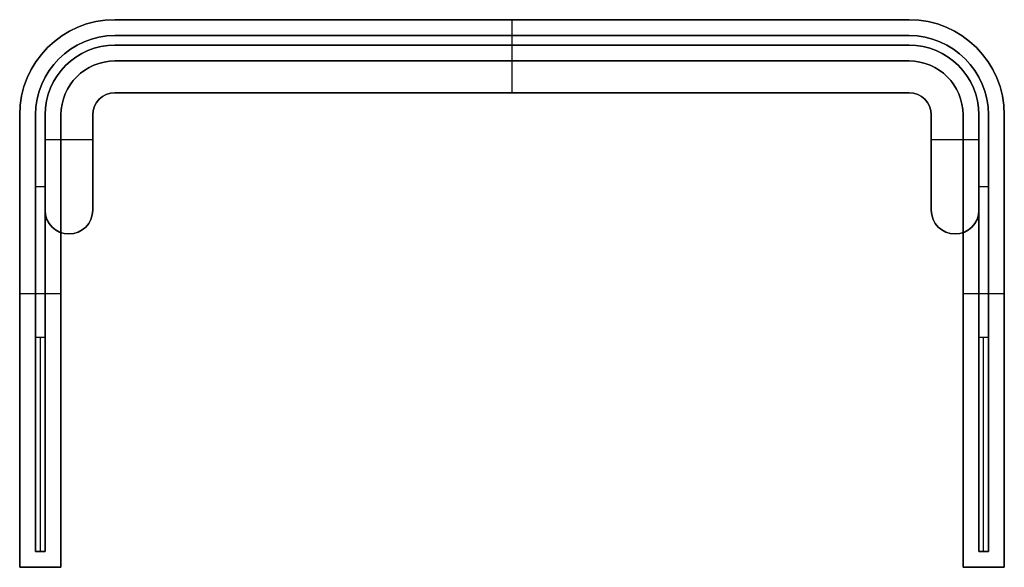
# Model space of a CAD drawing. Header units: millimetres. Extents: x -620 to 620, y -670 to 20.
import ezdxf

# ---------------------------------------------------------------- set-up
doc = ezdxf.new("R2010")
doc.units = ezdxf.units.MM
doc.layers.add('Default', color=7, linetype='Continuous', true_color=0x000000)

msp = doc.modelspace()

# ---------------------------------------------------------------- linework, layer by layer
at = {"layer": 'Default', "color": 43, "true_color": 0xe8b638}
for p, q in [((-500, 20, 3), (500, 20, 3)), ((0, 20), (0, 20, 6)), ((0, -32), (0, 20)), ((0, -32, 6), (0, 20, 6)), ((-500, -12, 339), (500, -12, 339)), ((0, -12, 336), (0, -12, 342)), ((0, -72, 336), (0, -12, 336)), ((0, -72, 342), (0, -12, 342)), ((-500, -32, 3), (500, -32, 3)), ((0, -32, 6), (0, -32)), ((-500, -72, 339), (500, -72, 339)), ((0, -72, 342), (0, -72, 336)), ((-620, -100, 3), (-620, -670, 3)), ((-588, -100, 339), (-588, -220, 339)), ((-568, -670, 3), (-568, -100, 3)), ((-528, -220, 339), (-528, -100, 339)), ((528, -100, 339), (528, -220, 339)), ((568, -100, 3), (568, -670, 3)), ((588, -220, 339), (588, -100, 339)), ((620, -670, 3), (620, -100, 3)), ((-588, -131, 336), (-528, -131, 336)), ((-588, -131, 342), (-528, -131, 342)), ((528, -131, 336), (588, -131, 336)), ((528, -131, 342), (588, -131, 342)), ((-588, -160, 336), (-588, -160, 342)), ((-528, -160, 336), (-528, -160, 342)), ((528, -160, 336), (528, -160, 342)), ((588, -160, 336), (588, -160, 342)), ((-558, -250, 336), (-558, -250, 342)), ((558, -250, 336), (558, -250, 342)), ((-620, -325), (-568, -325)), ((-620, -325, 6), (-568, -325, 6)), ((568, -325), (620, -325)), ((568, -325, 6), (620, -325, 6)), ((-620, -385), (-620, -385, 6)), ((-568, -385), (-568, -385, 6)), ((568, -385), (568, -385, 6)), ((620, -385), (620, -385, 6)), ((-620, -670, 3), (-568, -670, 3)), ((-594, -670, 6), (-594, -670)), ((568, -670, 3), (620, -670, 3)), ((594, -670, 6), (594, -670))]:
    msp.add_line(p, q, dxfattribs=at)
at = {"layer": 'Default', "color": 250, "true_color": 0x353638}
for p, q in [((-500, 0, 231), (500, 0, 231)), ((0, 0, 6), (0, 0, 456)), ((0, -12, 6), (0, 0, 6)), ((-500, -12, 231), (500, -12, 231)), ((0, -12, 456), (0, 0, 456)), ((0, -12, 456), (0, -12, 6)), ((-600, -100, 231), (-600, -646.2, 231)), ((-588, -646.2, 231), (-588, -100, 231)), ((588, -100, 231), (588, -646.2, 231)), ((600, -646.2, 231), (600, -100, 231)), ((-600, -190, 456), (-588, -190, 456)), ((588, -190, 456), (600, -190, 456)), ((-600, -325, 6), (-588, -325, 6)), ((588, -325, 6), (600, -325, 6)), ((-600, -375, 6), (-600, -375, 456)), ((-588, -375, 6), (-588, -375, 456)), ((588, -375, 6), (588, -375, 456)), ((600, -375, 6), (600, -375, 456)), ((-600, -650, 96), (-588, -650, 96)), ((-594, -650, 186), (-594, -650, 6)), ((588, -650, 96), (600, -650, 96)), ((594, -650, 186), (594, -650, 6))]:
    msp.add_line(p, q, dxfattribs=at)
at = {"layer": 'Default', "color": 43, "true_color": 0xe8b638}
for centre, radius, start, end in [((-500, -100), 120, 90, 180), ((-500, -100, 3), 120, 90, 180), ((500, -100), 120, 0, 90), ((500, -100, 3), 120, 0, 90), ((-500, -100, 336), 88, 90, 180), ((-500, -100, 339), 88, 90, 180), ((500, -100, 336), 88, 0, 90), ((500, -100, 339), 88, 0, 90), ((-500, -100), 68, 90, 180), ((500, -100), 68, 0, 90), ((-500, -100, 336), 28, 90, 180), ((500, -100, 336), 28, 0, 90), ((-558, -220, 336), 30, 180, 0), ((-558, -220, 339), 30, 180, 360), ((558, -220, 336), 30, 180, 0), ((558, -220, 339), 30, 180, 360)]:
    msp.add_arc(centre, radius, start, end, dxfattribs=at)
at = {"layer": 'Default', "color": 43, "true_color": 0xe8b638, "extrusion": (0, 0, -1)}
for centre, radius, start, end in [((500, -100, -6), 120, 0, 90), ((-500, -100, -6), 120, 90, 180), ((500, -100, -342), 88, 0, 90), ((-500, -100, -342), 88, 90, 180), ((500, -100, -6), 68, 0, 90), ((500, -100, -3), 68, 0, 90), ((-500, -100, -6), 68, 90, 180), ((-500, -100, -3), 68, 90, 180), ((500, -100, -342), 28, 0, 90), ((500, -100, -339), 28, 0, 90), ((-500, -100, -342), 28, 90, 180), ((-500, -100, -339), 28, 90, 180), ((558, -220, -342), 30, 180, 0), ((-558, -220, -342), 30, 180, 0)]:
    msp.add_arc(centre, radius, start, end, dxfattribs=at)
at = {"layer": 'Default', "color": 250, "true_color": 0x353638}
for centre, radius, start, end in [((-500, -100, 6), 100, 90, 180), ((-500, -100, 231), 100, 90, 180), ((500, -100, 6), 100, 0, 90), ((500, -100, 231), 100, 0, 90), ((-500, -100, 6), 88, 90, 180), ((500, -100, 6), 88, 0, 90)]:
    msp.add_arc(centre, radius, start, end, dxfattribs=at)
at = {"layer": 'Default', "color": 250, "true_color": 0x353638, "extrusion": (0, 0, -1)}
for centre, radius, start, end in [((500, -100, -456), 100, 0, 90), ((-500, -100, -456), 100, 90, 180), ((500, -100, -456), 88, 0, 90), ((500, -100, -231), 88, 0, 90), ((-500, -100, -456), 88, 90, 180), ((-500, -100, -231), 88, 90, 180)]:
    msp.add_arc(centre, radius, start, end, dxfattribs=at)
at = {"layer": 'Default', "color": 250, "true_color": 0x353638, "extrusion": (-1, 0, 0)}
for centre in [(380, 186, 600), (380, 186, 594), (380, 186, -588), (380, 186, -594)]:
    msp.add_arc(centre, 270, 0, 90, dxfattribs=at)
at = {"layer": 'Default', "color": 250, "true_color": 0x353638, "extrusion": (1, 0, 0)}
for centre in [(-380, 186, -588), (-380, 186, 600)]:
    msp.add_arc(centre, 270, 90, 180, dxfattribs=at)
at = {"layer": 'Default', "color": 43, "true_color": 0xe8b638}
for points in [[(500, 20), (0, 20), (-500, 20)], [(-500, 20), (-500, 20, 3), (-500, 20, 6)], [(-500, 20, 6), (0, 20, 6), (500, 20, 6)], [(500, 20), (500, 20, 3), (500, 20, 6)], [(500, -12, 336), (0, -12, 336), (-500, -12, 336)], [(-500, -12, 336), (-500, -12, 339), (-500, -12, 342)], [(-500, -12, 342), (0, -12, 342), (500, -12, 342)], [(500, -12, 336), (500, -12, 339), (500, -12, 342)], [(-500, -32, 6), (-500, -32, 3), (-500, -32)], [(-500, -32), (0, -32), (500, -32)], [(500, -32, 6), (0, -32, 6), (-500, -32, 6)], [(500, -32), (500, -32, 3), (500, -32, 6)], [(-500, -72, 342), (-500, -72, 339), (-500, -72, 336)], [(-500, -72, 336), (0, -72, 336), (500, -72, 336)], [(500, -72, 342), (0, -72, 342), (-500, -72, 342)], [(500, -72, 336), (500, -72, 339), (500, -72, 342)], [(-620, -100), (-620, -385), (-620, -670)], [(-620, -670, 6), (-620, -385, 6), (-620, -100, 6)], [(-620, -100, 6), (-620, -100, 3), (-620, -100)], [(-588, -100, 336), (-588, -160, 336), (-588, -220, 336)], [(-588, -220, 342), (-588, -160, 342), (-588, -100, 342)], [(-588, -100, 342), (-588, -100, 339), (-588, -100, 336)], [(-568, -670), (-568, -385), (-568, -100)], [(-568, -100), (-568, -100, 3), (-568, -100, 6)], [(-568, -100, 6), (-568, -385, 6), (-568, -670, 6)], [(-528, -220, 336), (-528, -160, 336), (-528, -100, 336)], [(-528, -100, 336), (-528, -100, 339), (-528, -100, 342)], [(-528, -100, 342), (-528, -160, 342), (-528, -220, 342)], [(528, -100, 342), (528, -100, 339), (528, -100, 336)], [(528, -100, 336), (528, -160, 336), (528, -220, 336)], [(528, -220, 342), (528, -160, 342), (528, -100, 342)], [(568, -100, 6), (568, -100, 3), (568, -100)], [(568, -100), (568, -385), (568, -670)], [(568, -670, 6), (568, -385, 6), (568, -100, 6)], [(588, -220, 336), (588, -160, 336), (588, -100, 336)], [(588, -100, 336), (588, -100, 339), (588, -100, 342)], [(588, -100, 342), (588, -160, 342), (588, -220, 342)], [(620, -670), (620, -385), (620, -100)], [(620, -100), (620, -100, 3), (620, -100, 6)], [(620, -100, 6), (620, -385, 6), (620, -670, 6)], [(-588, -220, 336), (-588, -220, 339), (-588, -220, 342)], [(-528, -220, 336), (-528, -220, 339), (-528, -220, 342)], [(528, -220, 336), (528, -220, 339), (528, -220, 342)], [(588, -220, 336), (588, -220, 339), (588, -220, 342)], [(-620, -670), (-620, -670, 3), (-620, -670, 6)], [(-620, -670), (-594, -670), (-568, -670)], [(-568, -670, 6), (-594, -670, 6), (-620, -670, 6)], [(-568, -670), (-568, -670, 3), (-568, -670, 6)], [(568, -670), (568, -670, 3), (568, -670, 6)], [(568, -670), (594, -670), (620, -670)], [(620, -670, 6), (594, -670, 6), (568, -670, 6)], [(620, -670), (620, -670, 3), (620, -670, 6)]]:
    msp.add_open_spline(points, degree=2, dxfattribs=at)
at = {"layer": 'Default', "color": 250, "true_color": 0x353638}
for points in [[(500, 0, 6), (0, 0, 6), (-500, 0, 6)], [(-500, 0, 6), (-500, 0, 231), (-500, 0, 456)], [(-500, 0, 456), (0, 0, 456), (500, 0, 456)], [(500, 0, 6), (500, 0, 231), (500, 0, 456)], [(-500, -12, 456), (-500, -12, 231), (-500, -12, 6)], [(-500, -12, 6), (0, -12, 6), (500, -12, 6)], [(500, -12, 456), (0, -12, 456), (-500, -12, 456)], [(500, -12, 6), (500, -12, 231), (500, -12, 456)], [(-600, -100, 6), (-600, -375, 6), (-600, -650, 6)], [(-600, -380, 456), (-600, -240, 456), (-600, -100, 456)], [(-600, -100, 456), (-600, -100, 231), (-600, -100, 6)], [(-588, -650, 6), (-588, -375, 6), (-588, -100, 6)], [(-588, -100, 6), (-588, -100, 231), (-588, -100, 456)], [(-588, -100, 456), (-588, -240, 456), (-588, -380, 456)], [(588, -100, 456), (588, -100, 231), (588, -100, 6)], [(588, -100, 6), (588, -375, 6), (588, -650, 6)], [(588, -380, 456), (588, -240, 456), (588, -100, 456)], [(600, -650, 6), (600, -375, 6), (600, -100, 6)], [(600, -100, 6), (600, -100, 231), (600, -100, 456)], [(600, -100, 456), (600, -240, 456), (600, -380, 456)], [(-600, -380, 456), (-594, -380, 456), (-588, -380, 456)], [(588, -380, 456), (594, -380, 456), (600, -380, 456)], [(-600, -650, 6), (-600, -650, 96), (-600, -650, 186)], [(-600, -650, 6), (-594, -650, 6), (-588, -650, 6)], [(-588, -650, 186), (-594, -650, 186), (-600, -650, 186)], [(-588, -650, 6), (-588, -650, 96), (-588, -650, 186)], [(588, -650, 6), (588, -650, 96), (588, -650, 186)], [(588, -650, 6), (594, -650, 6), (600, -650, 6)], [(600, -650, 186), (594, -650, 186), (588, -650, 186)], [(600, -650, 6), (600, -650, 96), (600, -650, 186)]]:
    msp.add_open_spline(points, degree=2, dxfattribs=at)

doc.saveas('drawing.dxf')
